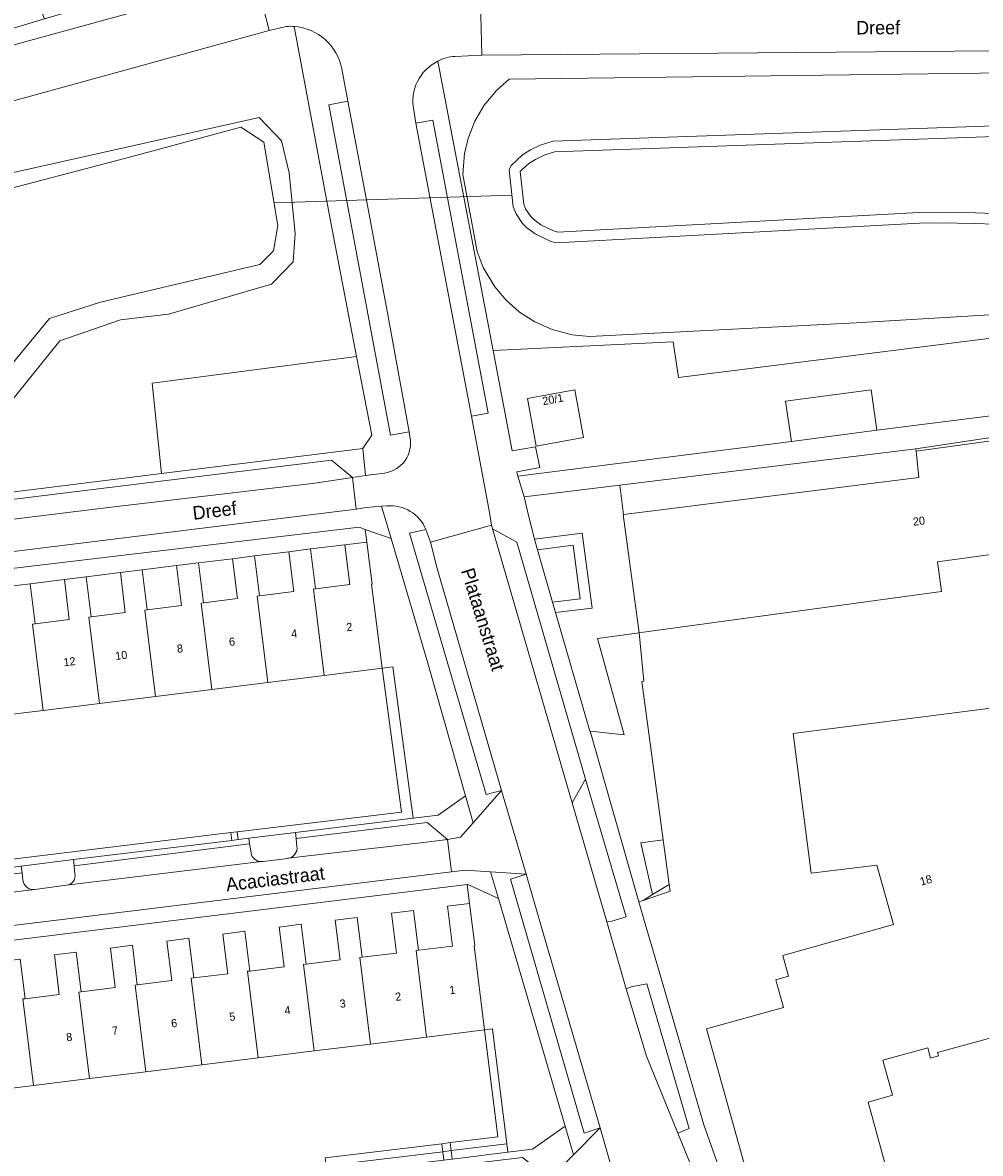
# Model space of a CAD drawing. Header units: metres. Extents: x 151448 to 154749, y 463108 to 465296.
# Tile 62 of 256: x 152498 to 152587, y 463634 to 463738. Entities that reach past the tile are written whole.
import ezdxf
from ezdxf.enums import TextEntityAlignment as Align

# ---------------------------------------------------------------- set-up
doc = ezdxf.new("R2010")
doc.units = ezdxf.units.M
for name, color, linetype, lineweight in [('B-PV-GK-BESCHOEIING-G', 253, 'Continuous', 9), ('B-PV-GR-BEPLANTING_CULTUUR_BODEMBEDEKKER-GV', 253, 'Continuous', 9), ('B-PV-GR-BEPLANTING_CULTUUR_HEESTERS-GV', 253, 'Continuous', 9), ('B-PV-GR-GROENVOORZIENING-GV', 253, 'Continuous', 9), ('B-PV-GR-HAAG-GV', 253, 'Continuous', 9), ('B-PV-IE-TERREINAFSCHEIDING_KUNSTMATIG_HEKWERK-G', 253, 'Continuous', 9), ('B-PV-KW-KUNSTWERK_DUIKER-G', 253, 'Continuous', 9), ('B-PV-OG-BEBOUWING-GV', 1, 'Continuous', 9), ('B-PV-OG-BEBOUWING-T18', 2, 'Continuous', 9), ('B-PV-OG-TERREIN_BEGROEID-GV', 253, 'Continuous', 9), ('B-PV-OG-TERREIN_ERF-GV', 253, 'Continuous', 9), ('B-PV-OG-TERREIN_OEVER-GV', 253, 'Continuous', 9), ('B-PV-OG-TOPOGRAFIE-T18', 2, 'Continuous', 9), ('B-PV-OG-WATER-GV', 253, 'Continuous', 9), ('B-PV-OG-WATER_SLOOT-GV', 253, 'Continuous', 9), ('B-PV-VH-GESLOTENVERHARDING_ASFALT-GV', 253, 'Continuous', 9), ('B-PV-VH-OPENVERHARDING_BETONSTRAATSTEEN-GV', 253, 'Continuous', 9), ('B-PV-VH-OPENVERHARDING_STRAATBAKSTEEN-GV', 253, 'Continuous', 9), ('B-PV-VH-OPENVERHARDING_TEGEL-GV', 253, 'Continuous', 9)]:
    doc.layers.add(name, color=color, linetype=linetype, lineweight=lineweight)
doc.styles.add('Drong', font='txt', dxfattribs={"height": 1.8})

msp = doc.modelspace()

# ---------------------------------------------------------------- linework, layer by layer
at = {"layer": 'B-PV-GK-BESCHOEIING-G', "flags": 128}
msp.add_lwpolyline([(152461.261, 463701.687), (152460.257, 463699.574), (152460.655, 463697.821), (152462.348, 463696.735), (152494.534, 463703.268), (152500.917, 463711.004), (152505.667, 463712.51), (152520.437, 463716.005), (152521.711, 463717.261), (152522.114, 463719.62), (152520.804, 463727.344), (152518.668, 463728.727), (152508.483, 463725.974), (152492.094, 463721.696), (152486.264, 463719.989), (152484.896, 463719.517), (152478.869, 463716.115), (152476.047, 463713.914)], close=True, dxfattribs=at)
at = {"layer": 'B-PV-GR-BEPLANTING_CULTUUR_BODEMBEDEKKER-GV', "flags": 128}
for points in [[(152495.567, 463737.343), (152500.47, 463738.775), (152498.909, 463742.766), (152498.407, 463742.57), (152494.173, 463740.919)], [(152534.912, 463729.103), (152540.06, 463701.955), (152541.609, 463702.229), (152536.491, 463729.402)], [(152544.939, 463694.446), (152545.364, 463692.734), (152545.909, 463690.536), (152550.34, 463691.087), (152551.267, 463684.15), (152547.866, 463683.725), (152551.027, 463672.727), (152551.058, 463672.724), (152554.217, 463672.383), (152551.746, 463681.33), (152555.609, 463681.859), (152554.144, 463692.824), (152554.146, 463692.824), (152553.806, 463695.539)], [(152534.655, 463664.659), (152536.985, 463664.943), (152539.512, 463666.73), (152536.001, 463679.03), (152532.605, 463690.605), (152530.214, 463691.438), (152530.36, 463690.268), (152530.845, 463686.369), (152530.795, 463686.363), (152531.765, 463678.571), (152532.757, 463678.694)], [(152551.058, 463672.724), (152555.587, 463656.905), (152555.992, 463657.044), (152556.864, 463657.574), (152555.779, 463662.376), (152557.838, 463662.655), (152555.852, 463677.346), (152556.035, 463677.371), (152555.609, 463681.859), (152551.746, 463681.33), (152554.217, 463672.383)], [(152548.738, 463636.111), (152542.563, 463657.202), (152539.729, 463658.51), (152539.673, 463658.503), (152539.889, 463656.744), (152540.368, 463652.846), (152540.314, 463652.839), (152541.275, 463645.026), (152542.019, 463645.118), (152543.33, 463634.459), (152543.425, 463633.688), (152545.728, 463633.97)]]:
    msp.add_lwpolyline(points, close=True, dxfattribs=at)
for points in [[(152599.937, 463701.579), (152592.552, 463700.614), (152581.279, 463698.925), (152581.307, 463698.692), (152599.976, 463701.248), (152600.132, 463701.269), (152601.547, 463690.931), (152602.375, 463691.044), (152602.172, 463692.754)], [(152523.877, 463662.018), (152523.807, 463662.772), (152523.739, 463663.328), (152519.418, 463662.801), (152519.482, 463662.276), (152519.619, 463661.447)], [(152503.281, 463659.536), (152503.215, 463660.23), (152503.143, 463660.817), (152498.301, 463660.226), (152498.379, 463659.588), (152498.462, 463658.908)], [(152520.604, 463660.64), (152520.614, 463660.641)], [(152520.755, 463660.657), (152523.037, 463660.937), (152523.067, 463660.942)], [(152499.551, 463658.048), (152499.556, 463658.049), (152502.516, 463658.44)]]:
    msp.add_lwpolyline(points, dxfattribs=at)
at = {"layer": 'B-PV-GR-BEPLANTING_CULTUUR_BODEMBEDEKKER-GV'}
for points in [[(152523.067, 463660.942, 0.4071877), (152523.877, 463662.018)], [(152519.619, 463661.447, 0.3771693), (152520.604, 463660.64)], [(152520.614, 463660.641, 0.042807), (152520.755, 463660.657)], [(152502.516, 463658.44, 0.4422928), (152503.281, 463659.536)], [(152498.462, 463658.908, 0.4099016), (152499.551, 463658.048)]]:
    msp.add_lwpolyline(points, format="xyb", dxfattribs=at)
at = {"layer": 'B-PV-GR-BEPLANTING_CULTUUR_HEESTERS-GV', "flags": 128}
msp.add_lwpolyline([(152497.097, 463686.143), (152499.132, 463686.397), (152502.304, 463686.791), (152504.338, 463687.044), (152507.498, 463687.433), (152509.532, 463687.686), (152512.71, 463688.081), (152514.741, 463688.333), (152517.913, 463688.727), (152519.943, 463688.979), (152523.114, 463689.373), (152525.144, 463689.625), (152528.309, 463690.013), (152530.36, 463690.268), (152530.214, 463691.438), (152529.636, 463691.64), (152487.805, 463686.687)], dxfattribs=at)
for points in [[(152546.174, 463689.561), (152547.584, 463684.698), (152550.142, 463685.017), (152549.48, 463689.972)], [(152519.418, 463662.801), (152523.739, 463663.328), (152534.655, 463664.659), (152532.757, 463678.694), (152531.765, 463678.571), (152533.575, 463665.236), (152518.344, 463663.396), (152518.431, 463662.681)], [(152498.301, 463660.226), (152503.143, 463660.817), (152517.835, 463662.608), (152517.748, 463663.324), (152492.639, 463660.291), (152492.73, 463659.547)], [(152517.748, 463663.324), (152517.835, 463662.608), (152518.431, 463662.681), (152518.344, 463663.396)], [(152538.191, 463633.835), (152538.285, 463633.059), (152543.425, 463633.688), (152543.33, 463634.459)], [(152534.099, 463632.547), (152536.192, 463632.803), (152537.491, 463632.962), (152537.396, 463633.739), (152526.585, 463632.427), (152526.682, 463631.639)], [(152538.191, 463633.835), (152537.396, 463633.739), (152537.491, 463632.962), (152538.285, 463633.059)]]:
    msp.add_lwpolyline(points, close=True, dxfattribs=at)
at = {"layer": 'B-PV-GR-GROENVOORZIENING-GV', "flags": 128}
for points in [[(152546.174, 463689.561), (152549.48, 463689.972), (152550.142, 463685.017), (152547.584, 463684.698), (152547.866, 463683.725), (152551.267, 463684.15), (152550.34, 463691.087), (152545.909, 463690.536)], [(152538.1, 463634.58), (152538.191, 463633.835), (152543.33, 463634.459), (152542.019, 463645.118), (152541.275, 463645.026), (152542.494, 463635.113)], [(152526.494, 463633.172), (152526.585, 463632.427), (152537.396, 463633.739), (152537.306, 463634.483)], [(152537.396, 463633.739), (152538.191, 463633.835), (152538.1, 463634.58), (152537.306, 463634.483)]]:
    msp.add_lwpolyline(points, close=True, dxfattribs=at)
at = {"layer": 'B-PV-GR-HAAG-GV', "flags": 128}
msp.add_lwpolyline([(152547.866, 463683.725), (152551.267, 463684.15), (152550.34, 463691.087), (152545.909, 463690.536), (152546.174, 463689.561), (152549.48, 463689.972), (152550.142, 463685.017), (152547.584, 463684.698)], close=True, dxfattribs=at)
at = {"layer": 'B-PV-IE-TERREINAFSCHEIDING_KUNSTMATIG_HEKWERK-G', "flags": 128}
msp.add_lwpolyline([(152555.609, 463681.859), (152551.746, 463681.33), (152554.217, 463672.383)], dxfattribs=at)
at = {"layer": 'B-PV-KW-KUNSTWERK_DUIKER-G', "flags": 128}
msp.add_lwpolyline([(152543.816, 463722.429), (152521.759, 463721.711)], dxfattribs=at)
at = {"layer": 'B-PV-OG-BEBOUWING-GV', "flags": 128}
for points in [[(152550.465, 463699.976), (152549.651, 463704.381), (152545.245, 463703.567), (152546.059, 463699.162)], [(152556.006, 463681.913), (152583.65, 463685.696), (152583.288, 463688.433), (152601.547, 463690.931), (152600.132, 463701.269), (152599.976, 463701.248), (152581.307, 463698.692), (152581.556, 463696.249), (152554.146, 463692.824), (152554.144, 463692.824), (152555.609, 463681.859)], [(152531.765, 463678.571), (152530.795, 463686.363), (152530.845, 463686.369), (152530.36, 463690.268), (152528.309, 463690.013), (152528.767, 463686.324), (152525.603, 463685.931), (152525.402, 463685.906), (152526.397, 463677.904)], [(152517.913, 463688.727), (152518.372, 463685.032), (152515.2, 463684.638), (152514.982, 463684.611), (152515.978, 463676.607), (152521.188, 463677.255), (152520.192, 463685.258), (152520.402, 463685.284), (152519.943, 463688.979)], [(152525.603, 463685.931), (152525.144, 463689.625), (152523.114, 463689.373), (152523.573, 463685.678), (152520.402, 463685.284), (152520.192, 463685.258), (152521.188, 463677.255), (152526.397, 463677.904), (152525.402, 463685.906)], [(152510.768, 463675.959), (152515.978, 463676.607), (152514.982, 463684.611), (152515.2, 463684.638), (152514.741, 463688.333), (152512.71, 463688.081), (152513.169, 463684.386), (152509.992, 463683.991), (152509.772, 463683.963)], [(152504.798, 463683.345), (152504.338, 463687.044), (152502.304, 463686.791), (152502.764, 463683.093), (152499.591, 463682.698), (152499.352, 463682.669), (152500.348, 463674.663), (152505.558, 463675.311), (152504.562, 463683.316)], [(152510.768, 463675.959), (152509.772, 463683.963), (152509.992, 463683.991), (152509.532, 463687.686), (152507.498, 463687.433), (152507.958, 463683.738), (152504.798, 463683.345), (152504.562, 463683.316), (152505.558, 463675.311)], [(152499.591, 463682.698), (152499.132, 463686.397), (152497.097, 463686.143), (152497.557, 463682.446), (152494.364, 463682.049), (152494.142, 463682.021), (152495.138, 463674.015), (152500.348, 463674.663), (152499.352, 463682.669)], [(152539.889, 463656.744), (152537.833, 463656.491), (152538.287, 463652.801), (152535.136, 463652.413), (152534.919, 463652.386), (152535.905, 463644.365), (152541.275, 463645.026), (152540.314, 463652.839), (152540.368, 463652.846)], [(152530.695, 463643.724), (152529.708, 463651.745), (152529.911, 463651.77), (152529.458, 463655.454), (152527.423, 463655.204), (152527.877, 463651.52), (152524.724, 463651.132), (152524.497, 463651.104), (152525.484, 463643.083)], [(152530.695, 463643.724), (152535.905, 463644.365), (152534.919, 463652.386), (152535.136, 463652.413), (152534.683, 463656.097), (152532.648, 463655.847), (152533.101, 463652.162), (152529.911, 463651.77), (152529.708, 463651.745)], [(152520.273, 463642.441), (152525.484, 463643.083), (152524.497, 463651.104), (152524.724, 463651.132), (152524.27, 463654.822), (152522.235, 463654.572), (152522.689, 463650.881), (152519.505, 463650.489), (152519.286, 463650.463)], [(152514.3, 463649.849), (152513.848, 463653.523), (152511.814, 463653.273), (152512.266, 463649.599), (152509.068, 463649.205), (152508.865, 463649.18), (152509.852, 463641.159), (152515.062, 463641.8), (152514.075, 463649.821)], [(152519.505, 463650.489), (152519.052, 463654.172), (152517.017, 463653.921), (152517.47, 463650.239), (152514.3, 463649.849), (152514.075, 463649.821), (152515.062, 463641.8), (152520.273, 463642.441), (152519.286, 463650.463)], [(152499.43, 463639.877), (152504.641, 463640.518), (152503.654, 463648.539), (152503.864, 463648.565), (152503.413, 463652.235), (152501.378, 463651.984), (152501.83, 463648.315), (152498.669, 463647.926), (152498.443, 463647.898)], [(152504.641, 463640.518), (152509.852, 463641.159), (152508.865, 463649.18), (152509.068, 463649.205), (152508.616, 463652.876), (152506.582, 463652.626), (152507.033, 463648.955), (152503.864, 463648.565), (152503.654, 463648.539)], [(152493.46, 463647.285), (152493.232, 463647.257), (152494.219, 463639.235), (152499.43, 463639.877), (152498.443, 463647.898), (152498.669, 463647.926), (152498.217, 463651.593), (152496.183, 463651.343), (152496.634, 463647.675)]]:
    msp.add_lwpolyline(points, close=True, dxfattribs=at)
for points in [[(152597.379, 463676.046), (152569.885, 463672.515), (152571.55, 463659.552), (152577.66, 463660.318), (152579.202, 463654.81), (152568.927, 463651.933), (152569.466, 463650.007), (152568.291, 463649.678), (152569.005, 463647.124), (152561.848, 463645.118), (152571.013, 463612.413)], [(152582.166, 463618.908), (152576.842, 463638.346), (152579.1, 463638.965), (152578.212, 463642.221), (152582.369, 463643.356), (152582.637, 463642.407), (152583.367, 463642.64), (152583.287, 463642.934), (152588.7, 463644.407)]]:
    msp.add_lwpolyline(points, dxfattribs=at)
at = {"layer": 'B-PV-OG-TERREIN_BEGROEID-GV', "flags": 128}
for points in [[(152657.876, 463736.398), (152541.034, 463735.411), (152539.769, 463735.346), (152538.555, 463735.292)], [(152536.927, 463734.854), (152542.061, 463708.044), (152558.753, 463708.818), (152559.257, 463705.53), (152601.032, 463710.774), (152615.512, 463706.926), (152615.981, 463704.382), (152616.19, 463703.252)], [(152598.422, 463711.961), (152575.751, 463710.587), (152551, 463709.33), (152549.393, 463709.485), (152547.542, 463709.98), (152545.936, 463710.674), (152544.52, 463711.595), (152543.266, 463712.699), (152542.224, 463713.931), (152541.161, 463715.714), (152540.588, 463717.221), (152539.275, 463724.352), (152539.413, 463726.317), (152539.779, 463727.781), (152540.363, 463729.279), (152541.241, 463730.775), (152542.371, 463732.128), (152543.544, 463733.195), (152674.62, 463734.857)], [(152610.547, 463702.52), (152616.19, 463703.252), (152615.981, 463704.382), (152615.512, 463706.926), (152601.032, 463710.774), (152559.257, 463705.53), (152558.753, 463708.818), (152542.061, 463708.044), (152543.848, 463698.712), (152545.986, 463699.111), (152546.402, 463697.181), (152544.253, 463696.792), (152544.355, 463696.384)], [(152544.355, 463696.384), (152569.728, 463699.606), (152569.179, 463703.316), (152577.137, 463704.395), (152577.645, 463700.65), (152598.805, 463703.299)], [(152535.834, 463691.429), (152534.307, 463691.096), (152541.419, 463666.856), (152542.85, 463667.218), (152536.806, 463688.025), (152536.286, 463690.161), (152536.253, 463690.254), (152535.948, 463691.119)]]:
    msp.add_lwpolyline(points, dxfattribs=at)
at = {"layer": 'B-PV-OG-TERREIN_BEGROEID-GV'}
for points in [[(152538.555, 463735.292, 0.1315151), (152536.927, 463734.854)], [(152535.948, 463691.119, 0.0269123), (152535.834, 463691.429)]]:
    msp.add_lwpolyline(points, format="xyb", dxfattribs=at)
at = {"layer": 'B-PV-OG-TERREIN_BEGROEID-GV', "flags": 128}
for points in [[(152534.27, 463700.489), (152532.586, 463709.821), (152532.332, 463711.184), (152530.439, 463721.307), (152528.6, 463731.144), (152526.825, 463730.814), (152532.56, 463700.183)], [(152529.99, 463698.957), (152530.815, 463700.169), (152529.414, 463707.461), (152510.463, 463705.015), (152511.315, 463696.634)], [(152550.465, 463699.976), (152546.059, 463699.162), (152545.245, 463703.567), (152549.651, 463704.381)], [(152550.643, 463668.282), (152549.415, 463666.098), (152552.626, 463655.041), (152553.064, 463655.128), (152554.398, 463655.502)], [(152545.134, 463659.462), (152543.669, 463659.018), (152550.509, 463635.468), (152551.982, 463635.949), (152546.522, 463654.642)], [(152559.185, 463635.458), (152560.247, 463635.888), (152556.309, 463649.294), (152554.868, 463649.017), (152554.422, 463648.85), (152556.279, 463642.601)]]:
    msp.add_lwpolyline(points, close=True, dxfattribs=at)
at = {"layer": 'B-PV-OG-TERREIN_ERF-GV', "flags": 128}
for points in [[(152525.144, 463689.625), (152525.603, 463685.931), (152528.767, 463686.324), (152528.309, 463690.013)], [(152519.943, 463688.979), (152520.402, 463685.284), (152523.573, 463685.678), (152523.114, 463689.373)], [(152509.992, 463683.991), (152513.169, 463684.386), (152512.71, 463688.081), (152509.532, 463687.686)], [(152515.2, 463684.638), (152518.372, 463685.032), (152517.913, 463688.727), (152514.741, 463688.333)], [(152499.132, 463686.397), (152499.591, 463682.698), (152502.764, 463683.093), (152502.304, 463686.791)], [(152504.338, 463687.044), (152504.798, 463683.345), (152507.958, 463683.738), (152507.498, 463687.433)]]:
    msp.add_lwpolyline(points, close=True, dxfattribs=at)
for points in [[(152601.547, 463690.931), (152583.288, 463688.433), (152583.65, 463685.696), (152556.006, 463681.913), (152555.609, 463681.859), (152556.035, 463677.371), (152555.852, 463677.346), (152557.838, 463662.655), (152558.399, 463658.508), (152558.482, 463657.895), (152555.992, 463657.044), (152555.587, 463656.905), (152556.166, 463654.881), (152557.413, 463650.662), (152559.233, 463644.401), (152561.609, 463636.226), (152569.495, 463614.016)], [(152492.639, 463660.291), (152517.748, 463663.324), (152518.344, 463663.396), (152533.575, 463665.236), (152531.765, 463678.571), (152526.397, 463677.904), (152521.188, 463677.255), (152515.978, 463676.607), (152510.768, 463675.959), (152505.558, 463675.311), (152500.348, 463674.663), (152495.138, 463674.015)], [(152571.013, 463612.413), (152561.848, 463645.118), (152569.005, 463647.124), (152568.291, 463649.678), (152569.466, 463650.007), (152568.927, 463651.933), (152579.202, 463654.81), (152577.66, 463660.318), (152571.55, 463659.552), (152569.885, 463672.515), (152597.379, 463676.046)], [(152498.217, 463651.593), (152498.669, 463647.926), (152501.83, 463648.315), (152501.378, 463651.984), (152503.413, 463652.235), (152503.864, 463648.565), (152507.033, 463648.955), (152506.582, 463652.626), (152508.616, 463652.876), (152509.068, 463649.205), (152512.266, 463649.599), (152511.814, 463653.273), (152513.848, 463653.523), (152514.3, 463649.849), (152517.47, 463650.239), (152517.017, 463653.921), (152519.052, 463654.172), (152519.505, 463650.489), (152522.689, 463650.881), (152522.235, 463654.572), (152524.27, 463654.822), (152524.724, 463651.132), (152527.877, 463651.52), (152527.423, 463655.204), (152529.458, 463655.454), (152529.911, 463651.77), (152533.101, 463652.162), (152532.648, 463655.847), (152534.683, 463656.097), (152535.136, 463652.413), (152538.287, 463652.801), (152537.833, 463656.491), (152539.889, 463656.744), (152539.673, 463658.503), (152451.438, 463647.685)], [(152526.494, 463633.172), (152537.306, 463634.483), (152538.1, 463634.58), (152542.494, 463635.113), (152541.275, 463645.026), (152535.905, 463644.365), (152530.695, 463643.724), (152525.484, 463643.083), (152520.273, 463642.441), (152515.062, 463641.8), (152509.852, 463641.159), (152504.641, 463640.518), (152499.43, 463639.877), (152494.219, 463639.235), (152489.009, 463638.594), (152483.798, 463637.953), (152478.587, 463637.312), (152473.376, 463636.671), (152468.166, 463636.029), (152462.955, 463635.388), (152457.744, 463634.747), (152452.533, 463634.106), (152447.164, 463633.445)], [(152588.7, 463644.407), (152583.287, 463642.934), (152583.367, 463642.64), (152582.637, 463642.407), (152582.369, 463643.356), (152578.212, 463642.221), (152579.1, 463638.965), (152576.842, 463638.346), (152582.166, 463618.908)]]:
    msp.add_lwpolyline(points, dxfattribs=at)
at = {"layer": 'B-PV-OG-TERREIN_OEVER-GV', "flags": 128}
for points in [[(152437.691, 463685.045), (152444.1, 463685.815), (152445.661, 463687.833), (152445.503, 463688.449), (152511.315, 463696.634), (152510.463, 463705.015), (152529.414, 463707.461), (152526.993, 463720.058), (152523.625, 463738.074)], [(152522.879, 463738.077), (152521.297, 463737.689), (152486.222, 463728.049)], [(152674.62, 463734.857), (152543.544, 463733.195), (152542.371, 463732.128), (152541.241, 463730.775), (152540.363, 463729.279), (152539.779, 463727.781), (152539.413, 463726.317), (152539.275, 463724.352), (152540.588, 463717.221), (152541.161, 463715.714), (152542.224, 463713.931), (152543.266, 463712.699), (152544.52, 463711.595), (152545.936, 463710.674), (152547.542, 463709.98), (152549.393, 463709.485), (152551, 463709.33), (152575.751, 463710.587), (152598.422, 463711.961)], [(152605.506, 463719.122), (152586.813, 463719.809), (152583.386, 463719.856), (152581.603, 463719.831), (152547.978, 463718.008), (152547.432, 463718.137), (152545.972, 463718.842), (152545.17, 463719.447), (152544.785, 463719.804), (152544.192, 463720.692), (152543.934, 463721.345), (152543.559, 463724.788), (152543.729, 463725.193), (152544.791, 463726.185), (152545.528, 463726.621), (152546.446, 463727.073), (152547.606, 463727.433), (152599.277, 463729.236)]]:
    msp.add_lwpolyline(points, dxfattribs=at)
at = {"layer": 'B-PV-OG-TERREIN_OEVER-GV'}
msp.add_lwpolyline([(152523.625, 463738.074, 0.0388734), (152522.879, 463738.077)], format="xyb", dxfattribs=at)
at = {"layer": 'B-PV-OG-TERREIN_OEVER-GV', "flags": 128}
for points in [[(152489.027, 463722.369), (152493.412, 463723.616), (152520.367, 463729.634), (152522.435, 463727.475), (152523.157, 463724.493), (152523.71, 463718.892), (152523.511, 463716.245), (152521.531, 463714.176), (152511.954, 463711.39), (152507.515, 463710.888), (152501.874, 463708.936), (152497.036, 463702.9), (152494.077, 463701.345), (152469.155, 463696.531), (152463.699, 463695.322), (152460.812, 463695.493), (152459.218, 463697.202), (152459.087, 463699.614), (152460.053, 463701.423), (152462.695, 463704.409), (152478.987, 463717.325), (152483.831, 463720.205)], [(152489.027, 463722.369), (152483.831, 463720.205), (152478.987, 463717.325), (152462.695, 463704.409), (152460.053, 463701.423), (152459.087, 463699.614), (152459.218, 463697.202), (152460.812, 463695.493), (152463.699, 463695.322), (152469.155, 463696.531), (152494.077, 463701.345), (152497.036, 463702.9), (152501.874, 463708.936), (152507.515, 463710.888), (152511.954, 463711.39), (152521.531, 463714.176), (152523.511, 463716.245), (152523.71, 463718.892), (152523.157, 463724.493), (152522.435, 463727.475), (152520.367, 463729.634), (152493.412, 463723.616)], [(152478.869, 463716.115), (152484.896, 463719.517), (152486.264, 463719.989), (152492.094, 463721.696), (152508.483, 463725.974), (152518.668, 463728.727), (152520.804, 463727.344), (152522.114, 463719.62), (152521.711, 463717.261), (152520.437, 463716.005), (152505.667, 463712.51), (152500.917, 463711.004), (152494.534, 463703.268), (152462.348, 463696.735), (152460.655, 463697.821), (152460.257, 463699.574), (152461.261, 463701.687), (152476.047, 463713.914)]]:
    msp.add_lwpolyline(points, close=True, dxfattribs=at)
at = {"layer": 'B-PV-OG-WATER-GV', "flags": 128}
msp.add_lwpolyline([(152478.869, 463716.115), (152476.047, 463713.914), (152461.261, 463701.687), (152460.257, 463699.574), (152460.655, 463697.821), (152462.348, 463696.735), (152494.534, 463703.268), (152500.917, 463711.004), (152505.667, 463712.51), (152520.437, 463716.005), (152521.711, 463717.261), (152522.114, 463719.62), (152520.804, 463727.344), (152518.668, 463728.727), (152508.483, 463725.974), (152492.094, 463721.696), (152486.264, 463719.989), (152484.896, 463719.517)], close=True, dxfattribs=at)
at = {"layer": 'B-PV-OG-WATER_SLOOT-GV', "flags": 128}
for points in [[(152599.277, 463729.236), (152547.606, 463727.433), (152546.446, 463727.073), (152545.528, 463726.621), (152544.791, 463726.185), (152543.729, 463725.193), (152543.559, 463724.788), (152543.934, 463721.345), (152544.192, 463720.692), (152544.785, 463719.804), (152545.17, 463719.447), (152545.972, 463718.842), (152547.432, 463718.137), (152547.978, 463718.008), (152581.603, 463719.831), (152583.386, 463719.856), (152586.813, 463719.809), (152605.506, 463719.122)], [(152605.57, 463720.12), (152586.82, 463720.809), (152583.386, 463720.856), (152581.56, 463720.831), (152548.065, 463719.015), (152547.755, 463719.088), (152547.271, 463719.304), (152546.499, 463719.696), (152545.814, 463720.213), (152545.552, 463720.456), (152545.082, 463721.16), (152544.913, 463721.587), (152544.581, 463724.637), (152544.758, 463724.824), (152545.379, 463725.371), (152546.007, 463725.742), (152546.818, 463726.142), (152547.775, 463726.439), (152599.279, 463728.236)]]:
    msp.add_lwpolyline(points, dxfattribs=at)
msp.add_lwpolyline([(152611.945, 463719.45), (152609.703, 463728.122), (152599.279, 463728.236), (152547.775, 463726.439), (152546.818, 463726.142), (152546.007, 463725.742), (152545.379, 463725.371), (152544.758, 463724.824), (152544.581, 463724.637), (152544.913, 463721.587), (152545.082, 463721.16), (152545.552, 463720.456), (152545.814, 463720.213), (152546.499, 463719.696), (152547.271, 463719.304), (152547.755, 463719.088), (152548.065, 463719.015), (152581.56, 463720.831), (152583.386, 463720.856), (152586.82, 463720.809), (152605.57, 463720.12), (152609.774, 463719.795)], close=True, dxfattribs=at)
at = {"layer": 'B-PV-VH-GESLOTENVERHARDING_ASFALT-GV', "flags": 128}
msp.add_lwpolyline([(152568.55, 463612.515), (152559.185, 463635.458), (152556.279, 463642.601), (152554.422, 463648.85), (152552.626, 463655.041), (152549.415, 463666.098), (152541.997, 463691.481), (152541.929, 463691.844), (152536.253, 463690.254), (152536.286, 463690.161), (152536.806, 463688.025), (152542.85, 463667.218), (152545.134, 463659.462), (152546.522, 463654.642), (152551.982, 463635.949), (152554.202, 463628.252)], dxfattribs=at)
at = {"layer": 'B-PV-VH-OPENVERHARDING_BETONSTRAATSTEEN-GV', "flags": 128}
for points in [[(152444.1, 463685.815), (152446.574, 463686.138), (152465.894, 463688.489), (152506.41, 463693.48), (152525.525, 463695.733), (152529.041, 463696.238), (152529.041, 463696.255), (152527.094, 463697.854), (152445.661, 463687.833)], [(152550.643, 463668.282), (152544.268, 463690.249), (152541.997, 463691.481), (152549.415, 463666.098)], [(152557.838, 463662.655), (152555.779, 463662.376), (152556.864, 463657.574), (152558.399, 463658.508)], [(152558.399, 463658.508), (152556.864, 463657.574), (152555.992, 463657.044), (152558.482, 463657.895)]]:
    msp.add_lwpolyline(points, close=True, dxfattribs=at)
for points in [[(152523.067, 463660.942), (152535.627, 463662.413), (152537.841, 463662.697), (152535.943, 463664.278), (152523.807, 463662.772), (152523.877, 463662.018)], [(152519.619, 463661.447), (152519.482, 463662.276), (152503.215, 463660.23), (152503.281, 463659.536)], [(152502.516, 463658.44), (152520.604, 463660.64)], [(152498.462, 463658.908), (152498.379, 463659.588), (152483.064, 463657.772), (152483.126, 463657.103)], [(152482.311, 463655.949), (152499.551, 463658.048)]]:
    msp.add_lwpolyline(points, dxfattribs=at)
at = {"layer": 'B-PV-VH-OPENVERHARDING_BETONSTRAATSTEEN-GV'}
for points in [[(152523.877, 463662.018, -0.4071877), (152523.067, 463660.942)], [(152520.604, 463660.64, -0.3771693), (152519.619, 463661.447)], [(152503.281, 463659.536, -0.4422928), (152502.516, 463658.44)], [(152499.551, 463658.048, -0.4099016), (152498.462, 463658.908)]]:
    msp.add_lwpolyline(points, format="xyb", dxfattribs=at)
at = {"layer": 'B-PV-VH-OPENVERHARDING_STRAATBAKSTEEN-GV', "flags": 128}
for points in [[(152522.594, 463743.522), (152522.093, 463746.19), (152520.242, 463744.549), (152501.434, 463739.056), (152500.47, 463738.775), (152495.567, 463737.343)], [(152483.625, 463732.48), (152498.771, 463736.694), (152520.06, 463742.543), (152521.201, 463742.89)], [(152521.297, 463737.689), (152520.06, 463742.543), (152498.771, 463736.694), (152483.625, 463732.48)], [(152521.201, 463742.89), (152520.06, 463742.543), (152521.297, 463737.689), (152522.879, 463738.077)], [(152589.774, 463740.856), (152583.372, 463740.798), (152547.163, 463740.457), (152540.904, 463740.351), (152541.034, 463735.411), (152657.876, 463736.398), (152675.021, 463736.543), (152697.788, 463736.779), (152699.749, 463736.788), (152701.913, 463736.785), (152704.675, 463736.78), (152704.424, 463741.845), (152703.438, 463741.828), (152667.223, 463741.489), (152665.068, 463741.494)], [(152538.555, 463735.292), (152539.769, 463735.346), (152541.034, 463735.411), (152540.904, 463740.351), (152540.352, 463740.389), (152539.64, 463740.524), (152538.596, 463740.816)], [(152486.222, 463728.049), (152521.297, 463737.689)], [(152523.625, 463738.074), (152526.993, 463720.058), (152529.414, 463707.461)], [(152534.357, 463700.009), (152534.27, 463700.489), (152532.56, 463700.183), (152526.825, 463730.814), (152528.6, 463731.144), (152528.041, 463734.133)], [(152528.041, 463734.133), (152528.6, 463731.144), (152530.439, 463721.307), (152532.332, 463711.184), (152532.586, 463709.821), (152534.27, 463700.489), (152534.357, 463700.009)], [(152569.495, 463614.016), (152561.609, 463636.226), (152559.233, 463644.401), (152557.413, 463650.662), (152556.166, 463654.881), (152555.587, 463656.905), (152551.058, 463672.724), (152551.027, 463672.727), (152547.866, 463683.725), (152547.584, 463684.698), (152546.174, 463689.561), (152545.909, 463690.536), (152545.364, 463692.734), (152544.939, 463694.446), (152544.355, 463696.384), (152544.253, 463696.792), (152546.402, 463697.181), (152545.986, 463699.111), (152543.848, 463698.712), (152542.061, 463708.044), (152536.927, 463734.854)], [(152535.948, 463691.119), (152536.253, 463690.254), (152541.929, 463691.844), (152541.731, 463693.023), (152540.06, 463701.955), (152534.912, 463729.103), (152534.702, 463730.316)], [(152534.702, 463730.316), (152534.912, 463729.103), (152536.491, 463729.402), (152541.609, 463702.229), (152540.06, 463701.955), (152541.731, 463693.023), (152541.929, 463691.844), (152541.997, 463691.481), (152544.268, 463690.249), (152550.643, 463668.282), (152554.398, 463655.502), (152553.064, 463655.128), (152552.626, 463655.041), (152554.422, 463648.85), (152554.868, 463649.017), (152556.309, 463649.294), (152560.247, 463635.888), (152559.185, 463635.458), (152568.55, 463612.515)], [(152529.414, 463707.461), (152530.815, 463700.169), (152529.99, 463698.957), (152530.231, 463696.433), (152531.989, 463696.666)], [(152598.805, 463703.299), (152577.645, 463700.65), (152569.728, 463699.606), (152544.355, 463696.384), (152544.939, 463694.446), (152553.806, 463695.539), (152581.279, 463698.925), (152592.552, 463700.614), (152599.937, 463701.579)], [(152531.989, 463696.666), (152530.231, 463696.433), (152529.041, 463696.255), (152529.041, 463696.238), (152529.358, 463693.312), (152530.298, 463693.465), (152531.73, 463693.585), (152532.227, 463693.626)], [(152532.227, 463693.626), (152531.73, 463693.585), (152532.605, 463690.605), (152536.001, 463679.03), (152539.512, 463666.73), (152540.223, 463664.231), (152542.85, 463667.218)], [(152542.85, 463667.218), (152541.419, 463666.856), (152534.307, 463691.096), (152535.834, 463691.429)], [(152447.249, 463648.559), (152538.201, 463659.703), (152537.841, 463662.697), (152535.627, 463662.413), (152523.067, 463660.942), (152523.037, 463660.937), (152520.755, 463660.657)], [(152520.614, 463660.641), (152520.604, 463660.64), (152502.516, 463658.44), (152499.556, 463658.049), (152499.551, 463658.048), (152482.311, 463655.949), (152478.998, 463655.544), (152478.987, 463655.544), (152475.876, 463655.115), (152460.756, 463653.304), (152460.722, 463653.298), (152458.241, 463652.99), (152457.644, 463652.906), (152457.07, 463652.825), (152455.761, 463652.64), (152445.041, 463651.369), (152440.415, 463647.63), (152438.767, 463646.322), (152436.539, 463644.582), (152438.404, 463642.268), (152442.306, 463645.348), (152445.514, 463647.86)], [(152447.718, 463647.248), (152451.438, 463647.685), (152539.673, 463658.503), (152539.729, 463658.51), (152542.563, 463657.202), (152541.836, 463659.684), (152539.467, 463659.844), (152538.201, 463659.703), (152447.249, 463648.559)]]:
    msp.add_lwpolyline(points, dxfattribs=at)
at = {"layer": 'B-PV-VH-OPENVERHARDING_STRAATBAKSTEEN-GV'}
for points in [[(152522.879, 463738.077, -0.0388734), (152523.625, 463738.074)], [(152523.625, 463738.074, -0.3389971), (152528.041, 463734.133)], [(152528.041, 463734.133, 0.3389971), (152523.625, 463738.074)], [(152536.927, 463734.854, -0.1315151), (152538.555, 463735.292)], [(152534.702, 463730.316, -0.3399707), (152536.927, 463734.854)], [(152536.927, 463734.854, 0.3399707), (152534.702, 463730.316)], [(152534.357, 463700.009, -0.4354874), (152531.989, 463696.666)], [(152531.989, 463696.666, 0.4354874), (152534.357, 463700.009)], [(152535.834, 463691.429, 0.3263219), (152532.227, 463693.626)], [(152532.227, 463693.626, -0.3263219), (152535.834, 463691.429)], [(152535.834, 463691.429, -0.0269123), (152535.948, 463691.119)], [(152520.755, 463660.657, -0.042807), (152520.614, 463660.641)]]:
    msp.add_lwpolyline(points, format="xyb", dxfattribs=at)
at = {"layer": 'B-PV-VH-OPENVERHARDING_STRAATBAKSTEEN-GV', "flags": 128}
for points in [[(152529.99, 463698.957), (152511.315, 463696.634), (152445.503, 463688.449), (152445.661, 463687.833), (152527.094, 463697.854), (152529.041, 463696.255), (152530.231, 463696.433)], [(152438.263, 463682.071), (152529.358, 463693.312), (152529.041, 463696.238), (152525.525, 463695.733), (152506.41, 463693.48), (152465.894, 463688.489), (152446.574, 463686.138), (152444.1, 463685.815), (152437.691, 463685.045)], [(152529.358, 463693.312), (152438.263, 463682.071), (152439.209, 463680.802), (152487.805, 463686.687), (152529.636, 463691.64), (152530.214, 463691.438), (152532.605, 463690.605), (152531.73, 463693.585), (152530.298, 463693.465)], [(152539.048, 463662.889), (152537.841, 463662.697), (152538.201, 463659.703), (152539.467, 463659.844), (152541.836, 463659.684), (152545.134, 463659.462), (152542.85, 463667.218), (152540.223, 463664.231)], [(152537.841, 463662.697), (152539.048, 463662.889), (152540.223, 463664.231), (152539.512, 463666.73), (152536.985, 463664.943), (152534.655, 463664.659), (152523.739, 463663.328), (152523.807, 463662.772), (152535.943, 463664.278)], [(152503.215, 463660.23), (152519.482, 463662.276), (152519.418, 463662.801), (152518.431, 463662.681), (152517.835, 463662.608), (152503.143, 463660.817)], [(152549.516, 463633.449), (152551.982, 463635.949), (152550.509, 463635.468), (152543.669, 463659.018), (152545.134, 463659.462), (152541.836, 463659.684), (152542.563, 463657.202), (152548.738, 463636.111)], [(152547.907, 463631.814), (152549.516, 463633.449), (152548.738, 463636.111), (152545.728, 463633.97), (152543.425, 463633.688), (152538.285, 463633.059), (152537.491, 463632.962), (152536.192, 463632.803), (152536.25, 463632.189), (152544.804, 463633.208), (152546.739, 463631.687)], [(152548.304, 463628.769), (152550.263, 463628.586), (152554.202, 463628.252), (152551.982, 463635.949), (152549.516, 463633.449), (152547.907, 463631.814), (152546.739, 463631.687), (152547.067, 463628.658)]]:
    msp.add_lwpolyline(points, close=True, dxfattribs=at)
at = {"layer": 'B-PV-VH-OPENVERHARDING_TEGEL-GV', "flags": 128}
for points in [[(152569.728, 463699.606), (152577.645, 463700.65), (152577.137, 463704.395), (152569.179, 463703.316)], [(152581.279, 463698.925), (152553.806, 463695.539), (152554.146, 463692.824), (152581.556, 463696.249), (152581.307, 463698.692)]]:
    msp.add_lwpolyline(points, close=True, dxfattribs=at)

# ---------------------------------------------------------------- texts
at = {"layer": 'B-PV-OG-BEBOUWING-T18', "style": 'Drong'}
for s, rotation, p in [('20/1', 10.5, (152547.605, 463703.515)), ('20', 7.1, (152581.555, 463692.218)), ('2', 6.8, (152528.735, 463682.401)), ('6', 6.8, (152517.848, 463681.033)), ('4', 6.8, (152523.623, 463681.79)), ('8', 6.8, (152513.02, 463680.397)), ('12', 6.8, (152502.782, 463679.185)), ('10', 6.8, (152507.58, 463679.768)), ('18', 15.7, (152582.207, 463658.914)), ('1', 6.9, (152538.286, 463648.736)), ('3', 6.9, (152528.12, 463647.479)), ('2', 6.9, (152533.267, 463648.127)), ('4', 6.9, (152522.997, 463646.857)), ('6', 6.9, (152512.486, 463645.661)), ('5', 6.9, (152517.882, 463646.26)), ('8', 6.9, (152502.753, 463644.373)), ('7', 6.9, (152507.012, 463644.978))]:
    msp.add_text(s, height=0.75, rotation=rotation, dxfattribs=at).set_placement(p, align=Align.MIDDLE)
at = {"layer": 'B-PV-OG-TOPOGRAFIE-T18', "style": 'Drong'}
for s, rotation, p in [('Dreef', 0.4, (152577.774, 463737.991)), ('Dreef', 6.8, (152516.231, 463693.21)), ('Plataanstraat', 287.2, (152541.152, 463683.112)), ('Acaciastraat', 6.9, (152521.86, 463659.075))]:
    msp.add_text(s, height=1.25, rotation=rotation, dxfattribs=at).set_placement(p, align=Align.MIDDLE)

doc.saveas('drawing.dxf')
